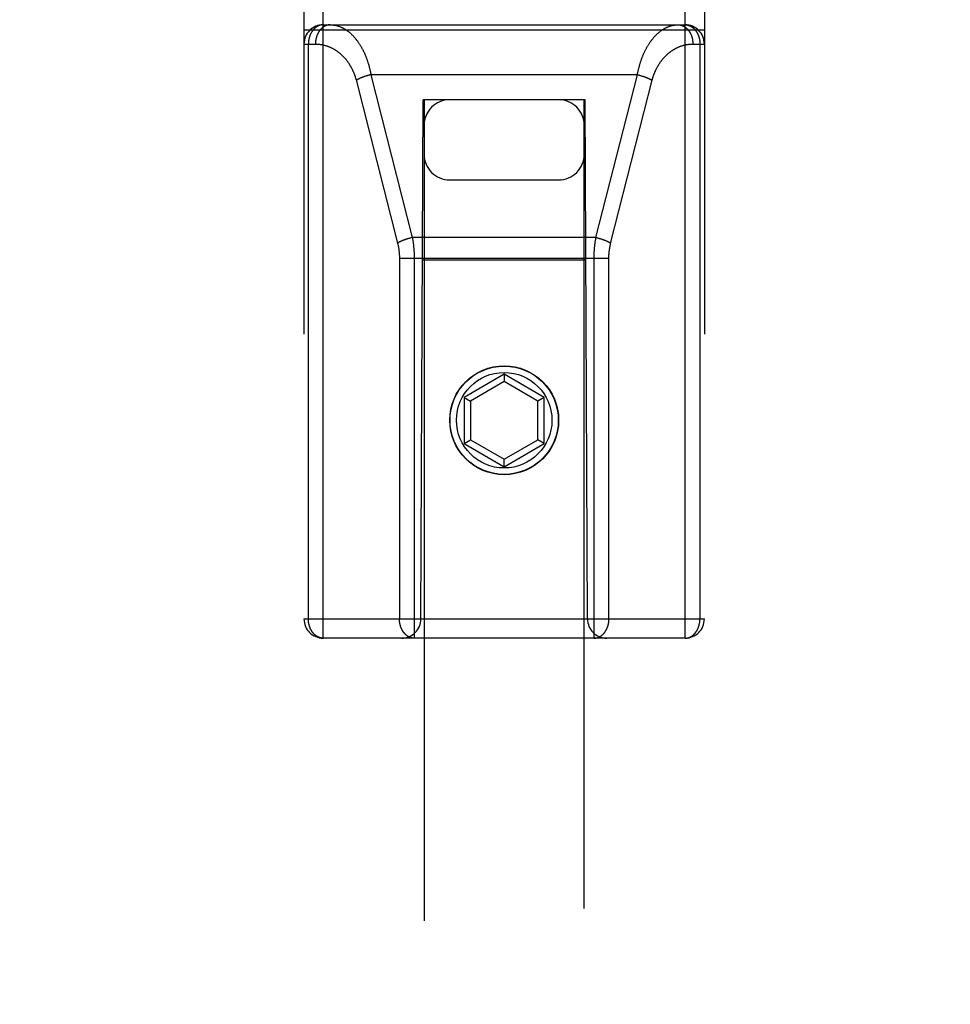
# Model space of a CAD drawing. Header units: inches. Extents: x 0 to 233, y 0 to 151.
# Tile 51 of 85: x 66 to 67.45, y 107.1 to 108.64. Entities that reach past the tile are written whole.
import ezdxf

# ---------------------------------------------------------------- set-up
doc = ezdxf.new("R2010")
doc.units = ezdxf.units.IN
doc.header["$LTSCALE"] = 12.808219
doc.header["$MEASUREMENT"] = 0
doc.linetypes.add('HIDDEN', pattern=[0.2, 0.1, -0.1])
doc.layers.get('0').update_dxf_attribs({"linetype": 'CONTINUOUS'})
for name, color, linetype in [('02___PRT_ALL_AXES', 7, 'CONTINUOUS'), ('DEFAULT_2', 8, 'HIDDEN'), ('DIMENSIONS', 7, 'CONTINUOUS')]:
    doc.layers.add(name, color=color, linetype=linetype)
doc.styles.get("Standard").update_dxf_attribs({"font": 'arial.ttf'})
doc.dimstyles.new('DIMSTYLE_1', dxfattribs={"dimtxt": 1.027397, "dimasz": 1.369863, "dimexe": 0.09, "dimexo": 0.07, "dimgap": 0.0375, "dimtad": 0, "dimtih": 1, "dimtoh": 1, "dimzin": 4, "dimdsep": 46, "dimtxsty": 'Standard', "dimblk": '_FILLED', "dimblk1": '_FILLED', "dimblk2": '_FILLED', "dimcen": 0.09, "dimazin": 1, "dimtfac": 1, "dimtofl": 0, "dimtmove": 0, "dimatfit": 3, "dimldrblk": '_FILLED', "dimfxl": 1, "dimtolj": 1, "dimtzin": 4, "dimarcsym": 0})

# ---------------------------------------------------------------- blocks, each defined once
blk = doc.blocks.new('_FILLED')
at = {"color": 0, "linetype": 'ByBlock'}
blk.add_solid([(0, 0), (-1, 0.2), (-1, -0.2)], dxfattribs=at)
blk = doc.blocks.new('*D13')
at = {"layer": 'DIMENSIONS', "color": 2, "linetype": 'Continuous'}
for p, q in [((65.9403, 85.0634), (63.311, 85.0634)), ((69.5653, 85.0634), (72.305, 85.0634))]:
    blk.add_line(p, q, dxfattribs=at)
at = {"layer": 'DIMENSIONS', "color": 2, "linetype": 'Continuous', "xscale": 1.3698630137, "yscale": 1.3698630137, "zscale": 1.3698630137}
blk.add_blockref('_FILLED', (65.9403, 85.0634), dxfattribs=at)
at = {"layer": 'DIMENSIONS', "color": 2, "linetype": 'Continuous', "xscale": 1.3698630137, "yscale": 1.3698630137, "zscale": 1.3698630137, "rotation": 180}
blk.add_blockref('_FILLED', (69.5653, 85.0634), dxfattribs=at)
at = {"layer": 'DIMENSIONS', "color": 2, "linetype": 'Continuous', "insert": (62.7973, 85.5771), "char_height": 1.0274, "width": 2.791923, "attachment_point": 3, "line_spacing_factor": 0.9}
blk.add_mtext('3.63', dxfattribs=at)
blk = doc.blocks.new('*D16')
at = {"layer": 'DIMENSIONS', "color": 2, "linetype": 'Continuous'}
for p, q in [((48.62, 109.5897), (48.62, 112.5036)), ((48.62, 112.5036), (49.8186, 112.5036)), ((48.482, 108.4647), (49.8529, 108.4647)), ((48.62, 108.4647), (48.62, 105.7249))]:
    blk.add_line(p, q, dxfattribs=at)
at = {"layer": 'DIMENSIONS', "color": 2, "linetype": 'Continuous', "xscale": 1.3698630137, "yscale": 1.3698630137, "zscale": 1.3698630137}
for p, rotation in [((48.62, 109.5897), 270), ((48.62, 108.4647), 90)]:
    blk.add_blockref('_FILLED', p, dxfattribs=dict(at, rotation=rotation))
at = {"layer": 'DIMENSIONS', "color": 2, "linetype": 'Continuous', "insert": (50.3323, 113.0173), "char_height": 1.0274, "width": 2.791923, "attachment_point": 1, "line_spacing_factor": 0.9}
blk.add_mtext('1.13', dxfattribs=at)

msp = doc.modelspace()

# ---------------------------------------------------------------- linework, layer by layer
at = {"layer": '02___PRT_ALL_AXES', "color": 8, "linetype": 'HIDDEN'}
msp.add_line((66.4703, 108.6292), (67.0353, 108.6292), dxfattribs=at)
msp.add_circle((66.7528, 108.0122), 0.085, dxfattribs=at)
at = {"layer": 'DEFAULT_2', "color": 8, "linetype": 'HIDDEN'}
for p, q in [((66.4703, 107.6722), (66.4703, 109.4572)), ((67.0353, 107.6722), (67.0353, 109.4572)), ((66.4403, 109.4272), (66.4403, 107.7022)), ((67.0653, 109.4272), (67.0653, 107.7022)), ((66.4403, 108.6212), (67.0653, 108.6212)), ((66.4703, 108.6292), (67.0353, 108.6292)), ((66.4403, 108.5992), (66.4582, 108.5992)), ((66.4472, 107.7022), (66.4472, 108.5992)), ((67.0474, 108.5992), (67.0653, 108.5992)), ((67.0583, 108.5992), (67.0583, 107.7022)), ((66.5216, 108.5433), (66.5864, 108.2885)), ((66.5355, 108.5487), (66.5347, 108.5484)), ((66.5363, 108.5489), (66.5355, 108.5487)), ((66.5371, 108.5492), (66.5363, 108.5489)), ((66.5379, 108.5494), (66.5371, 108.5492)), ((66.5387, 108.5497), (66.5379, 108.5494)), ((66.5407, 108.5503), (66.5399, 108.55)), ((66.5415, 108.5505), (66.5407, 108.5503)), ((66.5424, 108.5507), (66.5415, 108.5505)), ((66.5449, 108.5513), (66.6094, 108.2973)), ((66.9607, 108.5513), (66.5449, 108.5513)), ((66.8961, 108.2973), (66.9607, 108.5513)), ((66.919, 108.2878), (66.9838, 108.5426)), ((66.9607, 108.5513), (66.9615, 108.5511)), ((66.9615, 108.5511), (66.9624, 108.5509)), ((66.9624, 108.5509), (66.9632, 108.5507)), ((66.9632, 108.5507), (66.964, 108.5505)), ((66.964, 108.5505), (66.9648, 108.5503)), ((66.9648, 108.5503), (66.9657, 108.55)), ((66.9657, 108.55), (66.9665, 108.5498)), ((66.9665, 108.5498), (66.9673, 108.5496)), ((66.9673, 108.5496), (66.9681, 108.5493)), ((66.9681, 108.5493), (66.9689, 108.5491)), ((66.9689, 108.5491), (66.9697, 108.5488)), ((66.6228, 107.7022), (66.6263, 108.5122)), ((66.6278, 108.5122), (66.6263, 108.5122)), ((66.6278, 108.5122), (66.6278, 76.5104)), ((66.8778, 108.5122), (66.6278, 108.5122)), ((66.8778, 76.5104), (66.8778, 108.5122)), ((66.8793, 108.5122), (66.8778, 108.5122)), ((66.8828, 107.7022), (66.8793, 108.5122)), ((66.6678, 108.3872), (66.8378, 108.3872)), ((66.6, 108.2947), (66.5993, 108.2944)), ((66.6008, 108.2949), (66.6, 108.2947)), ((66.6016, 108.2952), (66.6008, 108.2949)), ((66.6024, 108.2954), (66.6016, 108.2952)), ((66.6032, 108.2957), (66.6024, 108.2954)), ((66.6053, 108.2963), (66.6045, 108.296)), ((66.6061, 108.2965), (66.6053, 108.2963)), ((66.6069, 108.2967), (66.6061, 108.2965)), ((66.6078, 108.2969), (66.6069, 108.2967)), ((66.6086, 108.2971), (66.6078, 108.2969)), ((66.6094, 108.2973), (66.6086, 108.2971)), ((66.8961, 108.2973), (66.6094, 108.2973)), ((66.8961, 108.2973), (66.8969, 108.2971)), ((66.8969, 108.2971), (66.8978, 108.2969)), ((66.8978, 108.2969), (66.8986, 108.2967)), ((66.8986, 108.2967), (66.8994, 108.2965)), ((66.8994, 108.2965), (66.9003, 108.2963)), ((66.9003, 108.2963), (66.9011, 108.296)), ((66.9011, 108.296), (66.9019, 108.2958)), ((66.9019, 108.2958), (66.9027, 108.2956)), ((66.9027, 108.2956), (66.9035, 108.2953)), ((66.9035, 108.2953), (66.9043, 108.2951)), ((66.9043, 108.2951), (66.9051, 108.2948)), ((66.5893, 108.2659), (66.5893, 107.7022)), ((66.5893, 108.2652), (66.9163, 108.2652)), ((66.6123, 108.2662), (66.6123, 107.6722)), ((66.8804, 108.2622), (66.6252, 108.2622)), ((66.7528, 108.084), (66.6903, 108.0479)), ((66.7528, 108.084), (66.7528, 108.0725)), ((66.8153, 108.0479), (66.7528, 108.084)), ((66.7528, 108.0725), (66.7003, 108.0422)), ((66.8053, 108.0422), (66.7528, 108.0725)), ((66.6903, 108.0479), (66.6903, 107.9758)), ((66.6903, 108.0479), (66.7003, 108.0422)), ((66.8153, 108.0479), (66.8053, 108.0422)), ((66.8153, 107.9758), (66.8153, 108.0479)), ((66.7003, 108.0422), (66.7003, 107.9815)), ((66.8053, 107.9815), (66.8053, 108.0422)), ((66.6903, 107.9758), (66.7003, 107.9815)), ((66.6903, 107.9758), (66.7528, 107.9397)), ((66.7003, 107.9815), (66.7528, 107.9512)), ((66.7528, 107.9512), (66.8053, 107.9815)), ((66.7528, 107.9397), (66.8153, 107.9758)), ((66.8153, 107.9758), (66.8053, 107.9815)), ((66.7528, 107.9397), (66.7528, 107.9512)), ((66.4403, 107.7022), (67.0653, 107.7022)), ((67.0353, 107.6722), (66.4703, 107.6722))]:
    msp.add_line(p, q, dxfattribs=at)
for points in [[(66.4703, 108.6292), (66.47, 108.6292), (66.4697, 108.6292), (66.4693, 108.6291), (66.469, 108.6291), (66.4687, 108.6291), (66.4684, 108.6291), (66.468, 108.629), (66.4677, 108.629), (66.4674, 108.6289), (66.4671, 108.6289), (66.4668, 108.6288), (66.4664, 108.6287), (66.4661, 108.6287), (66.4658, 108.6286), (66.4655, 108.6285), (66.4652, 108.6284), (66.4649, 108.6283), (66.4645, 108.6282), (66.4642, 108.6281), (66.4639, 108.628), (66.4636, 108.6279), (66.4633, 108.6278), (66.463, 108.6276), (66.4627, 108.6275), (66.4624, 108.6274), (66.4621, 108.6272), (66.4618, 108.6271), (66.4615, 108.6269), (66.4612, 108.6267), (66.4609, 108.6266), (66.4606, 108.6264), (66.4603, 108.6262), (66.46, 108.626), (66.4597, 108.6258), (66.4594, 108.6256), (66.4591, 108.6254), (66.4589, 108.6252), (66.4586, 108.625), (66.4583, 108.6248), (66.458, 108.6246), (66.4577, 108.6244), (66.4575, 108.6241), (66.4572, 108.6239), (66.4569, 108.6236), (66.4567, 108.6234), (66.4564, 108.6231), (66.4562, 108.6229), (66.4559, 108.6226), (66.4557, 108.6224), (66.4554, 108.6221), (66.4552, 108.6218), (66.4549, 108.6215), (66.4547, 108.6213), (66.4544, 108.621), (66.4542, 108.6207), (66.454, 108.6204), (66.4537, 108.6201), (66.4535, 108.6198), (66.4533, 108.6195), (66.4531, 108.6192), (66.4529, 108.6189), (66.4527, 108.6185), (66.4525, 108.6182), (66.4522, 108.6179), (66.452, 108.6176), (66.4519, 108.6172), (66.4517, 108.6169), (66.4515, 108.6165), (66.4513, 108.6162), (66.4511, 108.6158), (66.4509, 108.6155), (66.4507, 108.6151), (66.4506, 108.6148), (66.4504, 108.6144), (66.4502, 108.6141), (66.4501, 108.6137), (66.4499, 108.6133), (66.4498, 108.6129), (66.4496, 108.6126), (66.4495, 108.6122), (66.4494, 108.6118), (66.4492, 108.6114), (66.4491, 108.611), (66.449, 108.6107), (66.4488, 108.6103), (66.4487, 108.6099), (66.4486, 108.6095), (66.4485, 108.6091), (66.4484, 108.6087), (66.4483, 108.6083), (66.4482, 108.6079), (66.4481, 108.6075), (66.448, 108.6071), (66.4479, 108.6067), (66.4479, 108.6063), (66.4478, 108.6058), (66.4477, 108.6054), (66.4476, 108.605), (66.4476, 108.6046), (66.4475, 108.6042), (66.4475, 108.6038), (66.4474, 108.6034), (66.4474, 108.6029), (66.4474, 108.6025), (66.4473, 108.6021), (66.4473, 108.6017), (66.4473, 108.6013), (66.4472, 108.6008), (66.4472, 108.6004), (66.4472, 108.6), (66.4472, 108.5996), (66.4472, 108.5992)], [(66.4812, 108.6292), (66.4809, 108.6292), (66.4806, 108.6292), (66.4802, 108.6291), (66.4799, 108.6291), (66.4796, 108.6291), (66.4793, 108.6291), (66.4789, 108.629), (66.4786, 108.629), (66.4783, 108.6289), (66.478, 108.6289), (66.4776, 108.6288), (66.4773, 108.6287), (66.477, 108.6286), (66.4767, 108.6286), (66.4763, 108.6285), (66.476, 108.6284), (66.4757, 108.6283), (66.4754, 108.6282), (66.4751, 108.6281), (66.4747, 108.6279), (66.4744, 108.6278), (66.4741, 108.6277), (66.4738, 108.6276), (66.4735, 108.6274), (66.4732, 108.6273), (66.4729, 108.6271), (66.4726, 108.627), (66.4723, 108.6268), (66.472, 108.6266), (66.4717, 108.6265), (66.4714, 108.6263), (66.4711, 108.6261), (66.4708, 108.6259), (66.4705, 108.6257), (66.4702, 108.6255), (66.4699, 108.6253), (66.4696, 108.6251), (66.4693, 108.6249), (66.469, 108.6246), (66.4688, 108.6244), (66.4685, 108.6242), (66.4682, 108.6239), (66.4679, 108.6237), (66.4677, 108.6234), (66.4674, 108.6232), (66.4672, 108.6229), (66.4669, 108.6227), (66.4666, 108.6224), (66.4664, 108.6221), (66.4661, 108.6218), (66.4659, 108.6216), (66.4656, 108.6213), (66.4654, 108.621), (66.4652, 108.6207), (66.4649, 108.6204), (66.4647, 108.6201), (66.4645, 108.6198), (66.4642, 108.6194), (66.464, 108.6191), (66.4638, 108.6188), (66.4636, 108.6185), (66.4634, 108.6182), (66.4632, 108.6178), (66.463, 108.6175), (66.4628, 108.6171), (66.4626, 108.6168), (66.4624, 108.6164), (66.4622, 108.6161), (66.462, 108.6157), (66.4618, 108.6154), (66.4617, 108.615), (66.4615, 108.6147), (66.4613, 108.6143), (66.4612, 108.6139), (66.461, 108.6135), (66.4608, 108.6132), (66.4607, 108.6128), (66.4605, 108.6124), (66.4604, 108.612), (66.4603, 108.6116), (66.4601, 108.6112), (66.46, 108.6108), (66.4599, 108.6104), (66.4597, 108.61), (66.4596, 108.6096), (66.4595, 108.6092), (66.4594, 108.6088), (66.4593, 108.6084), (66.4592, 108.608), (66.4591, 108.6076), (66.459, 108.6072), (66.4589, 108.6068), (66.4588, 108.6064), (66.4588, 108.606), (66.4587, 108.6055), (66.4586, 108.6051), (66.4586, 108.6047), (66.4585, 108.6043), (66.4585, 108.6039), (66.4584, 108.6034), (66.4584, 108.603), (66.4583, 108.6026), (66.4583, 108.6022), (66.4583, 108.6017), (66.4582, 108.6013), (66.4582, 108.6009), (66.4582, 108.6004), (66.4582, 108.6), (66.4582, 108.5996), (66.4582, 108.5992)], [(66.4812, 108.6292), (66.482, 108.6292), (66.4827, 108.6291), (66.4834, 108.6291), (66.4841, 108.6291), (66.4849, 108.629), (66.4856, 108.6289), (66.4863, 108.6288), (66.487, 108.6287), (66.4878, 108.6286), (66.4885, 108.6285), (66.4892, 108.6284), (66.4899, 108.6282), (66.4906, 108.6281), (66.4913, 108.6279), (66.4921, 108.6277), (66.4928, 108.6275), (66.4935, 108.6273), (66.4942, 108.6271), (66.4949, 108.6268), (66.4956, 108.6266), (66.4963, 108.6263), (66.497, 108.626), (66.4977, 108.6257), (66.4984, 108.6254), (66.4991, 108.6251), (66.4998, 108.6248), (66.5004, 108.6245), (66.5011, 108.6241), (66.5018, 108.6238), (66.5025, 108.6234), (66.5032, 108.623), (66.5038, 108.6226), (66.5045, 108.6222), (66.5052, 108.6218), (66.5058, 108.6214), (66.5065, 108.6209), (66.5071, 108.6205), (66.5078, 108.62), (66.5084, 108.6196), (66.509, 108.6191), (66.5097, 108.6186), (66.5103, 108.6181), (66.5109, 108.6176), (66.5116, 108.6171), (66.5122, 108.6165), (66.5128, 108.616), (66.5134, 108.6154), (66.514, 108.6149), (66.5146, 108.6143), (66.5152, 108.6137), (66.5158, 108.6131), (66.5164, 108.6125), (66.517, 108.6119), (66.5176, 108.6113), (66.5181, 108.6107), (66.5187, 108.6101), (66.5193, 108.6094), (66.5198, 108.6088), (66.5204, 108.6081), (66.5209, 108.6075), (66.5215, 108.6068), (66.522, 108.6061), (66.5225, 108.6054), (66.5231, 108.6047), (66.5236, 108.604), (66.5241, 108.6033), (66.5246, 108.6026), (66.5251, 108.6019), (66.5256, 108.6011), (66.5261, 108.6004), (66.5266, 108.5996), (66.5271, 108.5989), (66.5276, 108.5981), (66.528, 108.5974), (66.5285, 108.5966), (66.529, 108.5958), (66.5294, 108.595), (66.5299, 108.5942), (66.5303, 108.5934), (66.5308, 108.5926), (66.5312, 108.5918), (66.5316, 108.591), (66.532, 108.5902), (66.5325, 108.5894), (66.5329, 108.5885), (66.5333, 108.5877), (66.5337, 108.5869), (66.5341, 108.586), (66.5345, 108.5852), (66.5348, 108.5843), (66.5352, 108.5835), (66.5356, 108.5826), (66.536, 108.5817), (66.5363, 108.5809), (66.5367, 108.58), (66.537, 108.5791), (66.5374, 108.5782), (66.5377, 108.5773), (66.538, 108.5765), (66.5384, 108.5756), (66.5387, 108.5747), (66.539, 108.5738), (66.5393, 108.5729), (66.5396, 108.572), (66.5399, 108.571), (66.5402, 108.5701), (66.5405, 108.5692), (66.5408, 108.5683), (66.541, 108.5674), (66.5413, 108.5665), (66.5416, 108.5655), (66.5418, 108.5646), (66.5421, 108.5637), (66.5423, 108.5627), (66.5426, 108.5618), (66.5428, 108.5609), (66.543, 108.5599), (66.5433, 108.559), (66.5435, 108.558), (66.5437, 108.5571), (66.5439, 108.5561), (66.5441, 108.5552), (66.5443, 108.5542), (66.5445, 108.5532), (66.5447, 108.5523), (66.5449, 108.5513)], [(66.9607, 108.5513), (66.9609, 108.5523), (66.9611, 108.5533), (66.9613, 108.5542), (66.9615, 108.5552), (66.9617, 108.5562), (66.9619, 108.5571), (66.9621, 108.5581), (66.9623, 108.5591), (66.9625, 108.56), (66.9628, 108.561), (66.963, 108.5619), (66.9633, 108.5629), (66.9635, 108.5638), (66.9638, 108.5648), (66.964, 108.5657), (66.9643, 108.5667), (66.9646, 108.5676), (66.9649, 108.5686), (66.9652, 108.5695), (66.9654, 108.5704), (66.9657, 108.5713), (66.966, 108.5723), (66.9664, 108.5732), (66.9667, 108.5741), (66.967, 108.575), (66.9673, 108.5759), (66.9677, 108.5768), (66.968, 108.5777), (66.9683, 108.5786), (66.9687, 108.5795), (66.9691, 108.5804), (66.9694, 108.5813), (66.9698, 108.5822), (66.9702, 108.5831), (66.9705, 108.5839), (66.9709, 108.5848), (66.9713, 108.5857), (66.9717, 108.5865), (66.9721, 108.5874), (66.9725, 108.5882), (66.973, 108.5891), (66.9734, 108.5899), (66.9738, 108.5908), (66.9742, 108.5916), (66.9747, 108.5924), (66.9751, 108.5932), (66.9756, 108.594), (66.976, 108.5949), (66.9765, 108.5957), (66.977, 108.5964), (66.9774, 108.5972), (66.9779, 108.598), (66.9784, 108.5988), (66.9789, 108.5996), (66.9794, 108.6003), (66.9799, 108.6011), (66.9804, 108.6018), (66.9809, 108.6026), (66.9814, 108.6033), (66.982, 108.604), (66.9825, 108.6047), (66.983, 108.6054), (66.9836, 108.6061), (66.9841, 108.6068), (66.9847, 108.6075), (66.9852, 108.6082), (66.9858, 108.6089), (66.9864, 108.6095), (66.9869, 108.6102), (66.9875, 108.6108), (66.9881, 108.6114), (66.9887, 108.6121), (66.9893, 108.6127), (66.9899, 108.6133), (66.9905, 108.6139), (66.9911, 108.6145), (66.9917, 108.615), (66.9923, 108.6156), (66.9929, 108.6162), (66.9936, 108.6167), (66.9942, 108.6173), (66.9948, 108.6178), (66.9955, 108.6183), (66.9961, 108.6188), (66.9968, 108.6193), (66.9974, 108.6198), (66.9981, 108.6202), (66.9987, 108.6207), (66.9994, 108.6212), (67.0001, 108.6216), (67.0007, 108.622), (67.0014, 108.6224), (67.0021, 108.6228), (67.0028, 108.6232), (67.0035, 108.6236), (67.0041, 108.624), (67.0048, 108.6243), (67.0055, 108.6247), (67.0062, 108.625), (67.0069, 108.6253), (67.0076, 108.6257), (67.0083, 108.6259), (67.009, 108.6262), (67.0098, 108.6265), (67.0105, 108.6268), (67.0112, 108.627), (67.0119, 108.6272), (67.0126, 108.6275), (67.0133, 108.6277), (67.0141, 108.6279), (67.0148, 108.628), (67.0155, 108.6282), (67.0162, 108.6284), (67.017, 108.6285), (67.0177, 108.6286), (67.0184, 108.6287), (67.0192, 108.6288), (67.0199, 108.6289), (67.0206, 108.629), (67.0214, 108.6291), (67.0221, 108.6291), (67.0228, 108.6291), (67.0236, 108.6292), (67.0243, 108.6292)], [(67.0243, 108.6292), (67.0246, 108.6292), (67.025, 108.6292), (67.0253, 108.6291), (67.0256, 108.6291), (67.026, 108.6291), (67.0263, 108.6291), (67.0266, 108.629), (67.0269, 108.629), (67.0273, 108.6289), (67.0276, 108.6289), (67.0279, 108.6288), (67.0282, 108.6287), (67.0286, 108.6286), (67.0289, 108.6286), (67.0292, 108.6285), (67.0295, 108.6284), (67.0299, 108.6283), (67.0302, 108.6282), (67.0305, 108.6281), (67.0308, 108.6279), (67.0311, 108.6278), (67.0314, 108.6277), (67.0317, 108.6276), (67.0321, 108.6274), (67.0324, 108.6273), (67.0327, 108.6271), (67.033, 108.627), (67.0333, 108.6268), (67.0336, 108.6266), (67.0339, 108.6265), (67.0342, 108.6263), (67.0345, 108.6261), (67.0348, 108.6259), (67.0351, 108.6257), (67.0354, 108.6255), (67.0357, 108.6253), (67.0359, 108.6251), (67.0362, 108.6249), (67.0365, 108.6246), (67.0368, 108.6244), (67.0371, 108.6242), (67.0373, 108.6239), (67.0376, 108.6237), (67.0379, 108.6234), (67.0381, 108.6232), (67.0384, 108.6229), (67.0387, 108.6227), (67.0389, 108.6224), (67.0392, 108.6221), (67.0394, 108.6218), (67.0397, 108.6216), (67.0399, 108.6213), (67.0401, 108.621), (67.0404, 108.6207), (67.0406, 108.6204), (67.0408, 108.6201), (67.0411, 108.6198), (67.0413, 108.6194), (67.0415, 108.6191), (67.0417, 108.6188), (67.042, 108.6185), (67.0422, 108.6182), (67.0424, 108.6178), (67.0426, 108.6175), (67.0428, 108.6171), (67.043, 108.6168), (67.0432, 108.6164), (67.0433, 108.6161), (67.0435, 108.6157), (67.0437, 108.6154), (67.0439, 108.615), (67.0441, 108.6147), (67.0442, 108.6143), (67.0444, 108.6139), (67.0446, 108.6135), (67.0447, 108.6132), (67.0449, 108.6128), (67.045, 108.6124), (67.0452, 108.612), (67.0453, 108.6116), (67.0454, 108.6112), (67.0456, 108.6108), (67.0457, 108.6104), (67.0458, 108.61), (67.0459, 108.6096), (67.046, 108.6092), (67.0461, 108.6088), (67.0462, 108.6084), (67.0463, 108.608), (67.0464, 108.6076), (67.0465, 108.6072), (67.0466, 108.6068), (67.0467, 108.6064), (67.0468, 108.606), (67.0468, 108.6055), (67.0469, 108.6051), (67.047, 108.6047), (67.047, 108.6043), (67.0471, 108.6039), (67.0471, 108.6034), (67.0472, 108.603), (67.0472, 108.6026), (67.0473, 108.6022), (67.0473, 108.6017), (67.0473, 108.6013), (67.0473, 108.6009), (67.0474, 108.6004), (67.0474, 108.6), (67.0474, 108.5996), (67.0474, 108.5992)], [(67.0353, 108.6292), (67.0356, 108.6292), (67.0359, 108.6292), (67.0362, 108.6291), (67.0365, 108.6291), (67.0369, 108.6291), (67.0372, 108.6291), (67.0375, 108.629), (67.0378, 108.629), (67.0381, 108.6289), (67.0385, 108.6289), (67.0388, 108.6288), (67.0391, 108.6287), (67.0394, 108.6287), (67.0397, 108.6286), (67.0401, 108.6285), (67.0404, 108.6284), (67.0407, 108.6283), (67.041, 108.6282), (67.0413, 108.6281), (67.0416, 108.628), (67.0419, 108.6279), (67.0423, 108.6278), (67.0426, 108.6276), (67.0429, 108.6275), (67.0432, 108.6274), (67.0435, 108.6272), (67.0438, 108.6271), (67.0441, 108.6269), (67.0444, 108.6267), (67.0447, 108.6266), (67.045, 108.6264), (67.0453, 108.6262), (67.0455, 108.626), (67.0458, 108.6258), (67.0461, 108.6256), (67.0464, 108.6254), (67.0467, 108.6252), (67.047, 108.625), (67.0472, 108.6248), (67.0475, 108.6246), (67.0478, 108.6244), (67.0481, 108.6241), (67.0483, 108.6239), (67.0486, 108.6236), (67.0489, 108.6234), (67.0491, 108.6231), (67.0494, 108.6229), (67.0496, 108.6226), (67.0499, 108.6224), (67.0501, 108.6221), (67.0504, 108.6218), (67.0506, 108.6215), (67.0509, 108.6213), (67.0511, 108.621), (67.0513, 108.6207), (67.0516, 108.6204), (67.0518, 108.6201), (67.052, 108.6198), (67.0522, 108.6195), (67.0525, 108.6192), (67.0527, 108.6189), (67.0529, 108.6185), (67.0531, 108.6182), (67.0533, 108.6179), (67.0535, 108.6176), (67.0537, 108.6172), (67.0539, 108.6169), (67.0541, 108.6165), (67.0543, 108.6162), (67.0544, 108.6158), (67.0546, 108.6155), (67.0548, 108.6151), (67.055, 108.6148), (67.0551, 108.6144), (67.0553, 108.6141), (67.0555, 108.6137), (67.0556, 108.6133), (67.0558, 108.6129), (67.0559, 108.6126), (67.056, 108.6122), (67.0562, 108.6118), (67.0563, 108.6114), (67.0565, 108.611), (67.0566, 108.6107), (67.0567, 108.6103), (67.0568, 108.6099), (67.0569, 108.6095), (67.057, 108.6091), (67.0571, 108.6087), (67.0572, 108.6083), (67.0573, 108.6079), (67.0574, 108.6075), (67.0575, 108.6071), (67.0576, 108.6067), (67.0577, 108.6063), (67.0578, 108.6058), (67.0578, 108.6054), (67.0579, 108.605), (67.058, 108.6046), (67.058, 108.6042), (67.0581, 108.6038), (67.0581, 108.6034), (67.0582, 108.6029), (67.0582, 108.6025), (67.0582, 108.6021), (67.0583, 108.6017), (67.0583, 108.6013), (67.0583, 108.6008), (67.0583, 108.6004), (67.0583, 108.6), (67.0583, 108.5996), (67.0583, 108.5992)], [(66.4582, 108.5992), (66.4589, 108.5992), (66.4596, 108.5991), (66.4603, 108.5991), (66.4611, 108.5991), (66.4618, 108.599), (66.4625, 108.599), (66.4632, 108.5989), (66.464, 108.5989), (66.4647, 108.5988), (66.4654, 108.5987), (66.4661, 108.5986), (66.4668, 108.5985), (66.4676, 108.5984), (66.4683, 108.5982), (66.469, 108.5981), (66.4697, 108.598), (66.4704, 108.5978), (66.4711, 108.5976), (66.4718, 108.5975), (66.4725, 108.5973), (66.4732, 108.5971), (66.4739, 108.5969), (66.4746, 108.5967), (66.4753, 108.5965), (66.476, 108.5962), (66.4767, 108.596), (66.4774, 108.5958), (66.4781, 108.5955), (66.4787, 108.5952), (66.4794, 108.595), (66.4801, 108.5947), (66.4808, 108.5944), (66.4814, 108.5941), (66.4821, 108.5938), (66.4827, 108.5935), (66.4834, 108.5932), (66.4841, 108.5929), (66.4847, 108.5925), (66.4853, 108.5922), (66.486, 108.5918), (66.4866, 108.5915), (66.4872, 108.5911), (66.4879, 108.5907), (66.4885, 108.5904), (66.4891, 108.59), (66.4897, 108.5896), (66.4903, 108.5892), (66.491, 108.5888), (66.4916, 108.5884), (66.4921, 108.5879), (66.4927, 108.5875), (66.4933, 108.5871), (66.4939, 108.5866), (66.4945, 108.5862), (66.4951, 108.5857), (66.4956, 108.5853), (66.4962, 108.5848), (66.4967, 108.5843), (66.4973, 108.5839), (66.4979, 108.5834), (66.4984, 108.5829), (66.4989, 108.5824), (66.4995, 108.5819), (66.5, 108.5814), (66.5005, 108.5809), (66.501, 108.5804), (66.5015, 108.5798), (66.502, 108.5793), (66.5025, 108.5788), (66.503, 108.5782), (66.5035, 108.5777), (66.504, 108.5771), (66.5045, 108.5766), (66.505, 108.576), (66.5054, 108.5755), (66.5059, 108.5749), (66.5063, 108.5743), (66.5068, 108.5738), (66.5072, 108.5732), (66.5077, 108.5726), (66.5081, 108.572), (66.5085, 108.5714), (66.509, 108.5708), (66.5094, 108.5702), (66.5098, 108.5696), (66.5102, 108.569), (66.5106, 108.5684), (66.511, 108.5678), (66.5114, 108.5672), (66.5118, 108.5666), (66.5121, 108.5659), (66.5125, 108.5653), (66.5129, 108.5647), (66.5132, 108.564), (66.5136, 108.5634), (66.5139, 108.5628), (66.5143, 108.5621), (66.5146, 108.5615), (66.515, 108.5608), (66.5153, 108.5602), (66.5156, 108.5595), (66.5159, 108.5589), (66.5162, 108.5582), (66.5165, 108.5576), (66.5168, 108.5569), (66.5171, 108.5562), (66.5174, 108.5556), (66.5177, 108.5549), (66.518, 108.5542), (66.5182, 108.5536), (66.5185, 108.5529), (66.5188, 108.5522), (66.519, 108.5515), (66.5193, 108.5508), (66.5195, 108.5502), (66.5197, 108.5495), (66.52, 108.5488), (66.5202, 108.5481), (66.5204, 108.5474), (66.5206, 108.5467), (66.5208, 108.546), (66.521, 108.5453), (66.5212, 108.5447), (66.5214, 108.544), (66.5216, 108.5433)], [(66.9838, 108.5426), (66.9839, 108.5433), (66.9841, 108.544), (66.9843, 108.5447), (66.9845, 108.5454), (66.9847, 108.5461), (66.9849, 108.5468), (66.9852, 108.5475), (66.9854, 108.5482), (66.9856, 108.5489), (66.9858, 108.5496), (66.9861, 108.5503), (66.9863, 108.551), (66.9866, 108.5517), (66.9868, 108.5523), (66.9871, 108.553), (66.9874, 108.5537), (66.9877, 108.5544), (66.9879, 108.5551), (66.9882, 108.5558), (66.9885, 108.5564), (66.9888, 108.5571), (66.9891, 108.5578), (66.9894, 108.5585), (66.9897, 108.5591), (66.9901, 108.5598), (66.9904, 108.5605), (66.9907, 108.5611), (66.9911, 108.5618), (66.9914, 108.5624), (66.9918, 108.5631), (66.9921, 108.5637), (66.9925, 108.5644), (66.9929, 108.565), (66.9932, 108.5656), (66.9936, 108.5663), (66.994, 108.5669), (66.9944, 108.5675), (66.9948, 108.5682), (66.9952, 108.5688), (66.9956, 108.5694), (66.996, 108.57), (66.9964, 108.5706), (66.9969, 108.5712), (66.9973, 108.5718), (66.9977, 108.5724), (66.9982, 108.573), (66.9986, 108.5736), (66.9991, 108.5742), (66.9996, 108.5748), (67, 108.5754), (67.0005, 108.5759), (67.001, 108.5765), (67.0015, 108.5771), (67.002, 108.5776), (67.0025, 108.5782), (67.003, 108.5787), (67.0035, 108.5793), (67.004, 108.5798), (67.0045, 108.5803), (67.005, 108.5809), (67.0056, 108.5814), (67.0061, 108.5819), (67.0066, 108.5824), (67.0072, 108.5829), (67.0077, 108.5834), (67.0083, 108.5839), (67.0089, 108.5844), (67.0094, 108.5849), (67.01, 108.5853), (67.0106, 108.5858), (67.0112, 108.5863), (67.0118, 108.5867), (67.0123, 108.5872), (67.0129, 108.5876), (67.0135, 108.588), (67.0142, 108.5885), (67.0148, 108.5889), (67.0154, 108.5893), (67.016, 108.5897), (67.0166, 108.5901), (67.0173, 108.5905), (67.0179, 108.5909), (67.0185, 108.5913), (67.0192, 108.5916), (67.0198, 108.592), (67.0205, 108.5923), (67.0211, 108.5927), (67.0218, 108.593), (67.0225, 108.5933), (67.0231, 108.5937), (67.0238, 108.594), (67.0245, 108.5943), (67.0252, 108.5946), (67.0258, 108.5949), (67.0265, 108.5951), (67.0272, 108.5954), (67.0279, 108.5957), (67.0286, 108.5959), (67.0293, 108.5962), (67.03, 108.5964), (67.0307, 108.5966), (67.0314, 108.5968), (67.0321, 108.597), (67.0328, 108.5972), (67.0335, 108.5974), (67.0343, 108.5976), (67.035, 108.5978), (67.0357, 108.5979), (67.0364, 108.5981), (67.0371, 108.5982), (67.0379, 108.5983), (67.0386, 108.5985), (67.0393, 108.5986), (67.04, 108.5987), (67.0408, 108.5988), (67.0415, 108.5989), (67.0422, 108.5989), (67.043, 108.599), (67.0437, 108.599), (67.0444, 108.5991), (67.0452, 108.5991), (67.0459, 108.5991), (67.0466, 108.5992), (67.0474, 108.5992)], [(66.5347, 108.5484), (66.5343, 108.5483), (66.5339, 108.5481), (66.5335, 108.548), (66.5331, 108.5479), (66.5328, 108.5477), (66.5324, 108.5476), (66.532, 108.5474), (66.5316, 108.5473), (66.5313, 108.5472), (66.5309, 108.547), (66.5305, 108.5469), (66.5302, 108.5467), (66.5298, 108.5466), (66.5295, 108.5464), (66.5291, 108.5463), (66.5288, 108.5461), (66.5284, 108.546), (66.5281, 108.5458), (66.5277, 108.5457), (66.5274, 108.5455), (66.5271, 108.5454), (66.5267, 108.5452), (66.5264, 108.5451), (66.5261, 108.5449), (66.5258, 108.5448), (66.5255, 108.5446), (66.5252, 108.5444), (66.5249, 108.5443), (66.5246, 108.5441), (66.5243, 108.544), (66.524, 108.5438), (66.5237, 108.5437), (66.5234, 108.5435), (66.5231, 108.5433), (66.5228, 108.5432), (66.5226, 108.543), (66.5223, 108.5429), (66.522, 108.5427), (66.5218, 108.5426)], [(66.5399, 108.55), (66.5395, 108.5499), (66.5387, 108.5497)], [(66.5436, 108.551), (66.5432, 108.5509), (66.5424, 108.5507)], [(66.5449, 108.5513), (66.5444, 108.5512), (66.5436, 108.551)], [(66.9697, 108.5488), (66.9705, 108.5485), (66.9709, 108.5484), (66.9713, 108.5483), (66.9716, 108.5481), (66.972, 108.548), (66.9724, 108.5479), (66.9728, 108.5477), (66.9732, 108.5476), (66.9735, 108.5474), (66.9739, 108.5473), (66.9743, 108.5472), (66.9746, 108.547), (66.975, 108.5469), (66.9754, 108.5467), (66.9757, 108.5466), (66.9761, 108.5464), (66.9764, 108.5463), (66.9768, 108.5461), (66.9771, 108.546), (66.9775, 108.5458), (66.9778, 108.5457), (66.9781, 108.5455), (66.9785, 108.5454), (66.9788, 108.5452), (66.9791, 108.5451), (66.9794, 108.5449), (66.9798, 108.5448), (66.9801, 108.5446), (66.9804, 108.5444), (66.9807, 108.5443), (66.981, 108.5441), (66.9813, 108.544), (66.9816, 108.5438), (66.9819, 108.5437), (66.9821, 108.5435), (66.9824, 108.5433), (66.9827, 108.5432), (66.983, 108.543), (66.9832, 108.5429), (66.9835, 108.5427), (66.9838, 108.5426)], [(66.5993, 108.2944), (66.5989, 108.2943), (66.5985, 108.2941), (66.5981, 108.294), (66.5977, 108.2938), (66.5973, 108.2937), (66.597, 108.2936), (66.5966, 108.2934), (66.5962, 108.2933), (66.5958, 108.2931), (66.5955, 108.293), (66.5951, 108.2929), (66.5948, 108.2927), (66.5944, 108.2926), (66.594, 108.2924), (66.5937, 108.2923), (66.5933, 108.2921), (66.593, 108.292), (66.5927, 108.2918), (66.5923, 108.2917), (66.592, 108.2915), (66.5917, 108.2914), (66.5913, 108.2912), (66.591, 108.2911), (66.5907, 108.2909), (66.5904, 108.2907), (66.5901, 108.2906), (66.5897, 108.2904), (66.5894, 108.2903), (66.5891, 108.2901), (66.5888, 108.29), (66.5885, 108.2898), (66.5883, 108.2896), (66.588, 108.2895), (66.5877, 108.2893), (66.5874, 108.2892), (66.5872, 108.289), (66.5869, 108.2889), (66.5866, 108.2887), (66.5864, 108.2885)], [(66.6045, 108.296), (66.6041, 108.2959), (66.6032, 108.2957)], [(66.6094, 108.2973), (66.6096, 108.2964), (66.6098, 108.2954), (66.6099, 108.2945), (66.6101, 108.2936), (66.6102, 108.2926), (66.6104, 108.2917), (66.6105, 108.2908), (66.6106, 108.2899), (66.6108, 108.2889), (66.6109, 108.288), (66.611, 108.2871), (66.6111, 108.2861), (66.6112, 108.2852), (66.6113, 108.2842), (66.6114, 108.2833), (66.6115, 108.2824), (66.6116, 108.2814), (66.6117, 108.2805), (66.6118, 108.2795), (66.6118, 108.2786), (66.6119, 108.2777), (66.612, 108.2767), (66.612, 108.2758), (66.6121, 108.2748), (66.6121, 108.2739), (66.6122, 108.2729), (66.6122, 108.272), (66.6122, 108.2711), (66.6123, 108.2701), (66.6123, 108.2691), (66.6123, 108.2681), (66.6123, 108.2671), (66.6123, 108.2662)], [(66.8932, 107.6722), (66.8932, 108.2661), (66.8932, 108.2671), (66.8932, 108.268), (66.8932, 108.269), (66.8933, 108.2699), (66.8933, 108.2709), (66.8933, 108.2718), (66.8934, 108.2728), (66.8934, 108.2737), (66.8934, 108.2746), (66.8935, 108.2756), (66.8936, 108.2765), (66.8936, 108.2775), (66.8937, 108.2784), (66.8938, 108.2794), (66.8938, 108.2803), (66.8939, 108.2812), (66.894, 108.2822), (66.8941, 108.2831), (66.8942, 108.2841), (66.8943, 108.285), (66.8944, 108.2859), (66.8945, 108.2869), (66.8946, 108.2878), (66.8947, 108.2887), (66.8949, 108.2897), (66.895, 108.2906), (66.8951, 108.2915), (66.8953, 108.2925), (66.8954, 108.2934), (66.8956, 108.2944), (66.8958, 108.2954), (66.8959, 108.2963), (66.8961, 108.2973)], [(66.9051, 108.2948), (66.9059, 108.2945), (66.9063, 108.2944), (66.9067, 108.2943), (66.9071, 108.2941), (66.9074, 108.294), (66.9078, 108.2938), (66.9082, 108.2937), (66.9086, 108.2936), (66.909, 108.2934), (66.9093, 108.2933), (66.9097, 108.2931), (66.9101, 108.293), (66.9104, 108.2929), (66.9108, 108.2927), (66.9111, 108.2926), (66.9115, 108.2924), (66.9119, 108.2923), (66.9122, 108.2921), (66.9125, 108.292), (66.9129, 108.2918), (66.9132, 108.2917), (66.9136, 108.2915), (66.9139, 108.2914), (66.9142, 108.2912), (66.9145, 108.2911), (66.9149, 108.2909), (66.9152, 108.2907), (66.9155, 108.2906), (66.9158, 108.2904), (66.9161, 108.2903), (66.9164, 108.2901), (66.9167, 108.29), (66.917, 108.2898), (66.9173, 108.2896), (66.9176, 108.2895), (66.9178, 108.2893), (66.9181, 108.2892), (66.9184, 108.289), (66.9187, 108.2889), (66.9189, 108.2887), (66.9192, 108.2885)], [(66.5864, 108.2885), (66.5865, 108.2879), (66.5867, 108.2872), (66.5869, 108.2865), (66.587, 108.2858), (66.5872, 108.2851), (66.5873, 108.2845), (66.5874, 108.2838), (66.5876, 108.2831), (66.5877, 108.2824), (66.5878, 108.2818), (66.5879, 108.2811), (66.5881, 108.2804), (66.5882, 108.2797), (66.5883, 108.279), (66.5884, 108.2784), (66.5885, 108.2777), (66.5885, 108.277), (66.5886, 108.2763), (66.5887, 108.2756), (66.5888, 108.2749), (66.5888, 108.2742), (66.5889, 108.2736), (66.589, 108.2729), (66.589, 108.2722), (66.5891, 108.2715), (66.5891, 108.2708), (66.5891, 108.2701), (66.5892, 108.2694), (66.5892, 108.2687), (66.5892, 108.268), (66.5893, 108.2673), (66.5893, 108.2666), (66.5893, 108.2659)], [(66.9163, 107.7022), (66.9163, 108.2659), (66.9163, 108.2666), (66.9163, 108.2672), (66.9163, 108.2679), (66.9163, 108.2686), (66.9164, 108.2693), (66.9164, 108.27), (66.9164, 108.2707), (66.9165, 108.2714), (66.9165, 108.2721), (66.9166, 108.2727), (66.9166, 108.2734), (66.9167, 108.2741), (66.9168, 108.2748), (66.9168, 108.2755), (66.9169, 108.2762), (66.917, 108.2769), (66.9171, 108.2775), (66.9172, 108.2782), (66.9173, 108.2789), (66.9174, 108.2796), (66.9175, 108.2803), (66.9176, 108.2809), (66.9177, 108.2816), (66.9178, 108.2823), (66.9179, 108.283), (66.9181, 108.2837), (66.9182, 108.2843), (66.9184, 108.285), (66.9185, 108.2857), (66.9187, 108.2864), (66.9188, 108.2871), (66.919, 108.2878)], [(66.4703, 107.6722), (66.47, 107.6722), (66.4697, 107.6722), (66.4693, 107.6722), (66.469, 107.6722), (66.4687, 107.6722), (66.4684, 107.6723), (66.468, 107.6723), (66.4677, 107.6723), (66.4674, 107.6724), (66.4671, 107.6725), (66.4668, 107.6725), (66.4664, 107.6726), (66.4661, 107.6727), (66.4658, 107.6727), (66.4655, 107.6728), (66.4652, 107.6729), (66.4649, 107.673), (66.4645, 107.6731), (66.4642, 107.6732), (66.4639, 107.6733), (66.4636, 107.6734), (66.4633, 107.6736), (66.463, 107.6737), (66.4627, 107.6738), (66.4624, 107.674), (66.4621, 107.6741), (66.4618, 107.6743), (66.4615, 107.6744), (66.4612, 107.6746), (66.4609, 107.6748), (66.4606, 107.6749), (66.4603, 107.6751), (66.46, 107.6753), (66.4597, 107.6755), (66.4594, 107.6757), (66.4591, 107.6759), (66.4589, 107.6761), (66.4586, 107.6763), (66.4583, 107.6765), (66.458, 107.6767), (66.4577, 107.677), (66.4575, 107.6772), (66.4572, 107.6774), (66.4569, 107.6777), (66.4567, 107.6779), (66.4564, 107.6782), (66.4562, 107.6784), (66.4559, 107.6787), (66.4557, 107.679), (66.4554, 107.6792), (66.4552, 107.6795), (66.4549, 107.6798), (66.4547, 107.6801), (66.4544, 107.6803), (66.4542, 107.6806), (66.454, 107.6809), (66.4537, 107.6812), (66.4535, 107.6815), (66.4533, 107.6818), (66.4531, 107.6822), (66.4529, 107.6825), (66.4527, 107.6828), (66.4525, 107.6831), (66.4522, 107.6834), (66.452, 107.6838), (66.4519, 107.6841), (66.4517, 107.6844), (66.4515, 107.6848), (66.4513, 107.6851), (66.4511, 107.6855), (66.4509, 107.6858), (66.4507, 107.6862), (66.4506, 107.6865), (66.4504, 107.6869), (66.4502, 107.6873), (66.4501, 107.6876), (66.4499, 107.688), (66.4498, 107.6884), (66.4496, 107.6888), (66.4495, 107.6891), (66.4494, 107.6895), (66.4492, 107.6899), (66.4491, 107.6903), (66.449, 107.6907), (66.4488, 107.6911), (66.4487, 107.6915), (66.4486, 107.6918), (66.4485, 107.6922), (66.4484, 107.6926), (66.4483, 107.693), (66.4482, 107.6934), (66.4481, 107.6939), (66.448, 107.6943), (66.4479, 107.6947), (66.4479, 107.6951), (66.4478, 107.6955), (66.4477, 107.6959), (66.4476, 107.6963), (66.4476, 107.6967), (66.4475, 107.6971), (66.4475, 107.6975), (66.4474, 107.698), (66.4474, 107.6984), (66.4474, 107.6988), (66.4473, 107.6992), (66.4473, 107.6996), (66.4473, 107.7001), (66.4472, 107.7005), (66.4472, 107.7009), (66.4472, 107.7013), (66.4472, 107.7017), (66.4472, 107.7022)], [(66.6123, 107.6722), (66.612, 107.6722), (66.6117, 107.6722), (66.6114, 107.6722), (66.6111, 107.6722), (66.6107, 107.6722), (66.6104, 107.6723), (66.6101, 107.6723), (66.6098, 107.6723), (66.6095, 107.6724), (66.6091, 107.6725), (66.6088, 107.6725), (66.6085, 107.6726), (66.6082, 107.6727), (66.6079, 107.6727), (66.6075, 107.6728), (66.6072, 107.6729), (66.6069, 107.673), (66.6066, 107.6731), (66.6063, 107.6732), (66.606, 107.6733), (66.6057, 107.6734), (66.6054, 107.6736), (66.605, 107.6737), (66.6047, 107.6738), (66.6044, 107.674), (66.6041, 107.6741), (66.6038, 107.6743), (66.6035, 107.6744), (66.6032, 107.6746), (66.6029, 107.6748), (66.6026, 107.6749), (66.6023, 107.6751), (66.6021, 107.6753), (66.6018, 107.6755), (66.6015, 107.6757), (66.6012, 107.6759), (66.6009, 107.6761), (66.6006, 107.6763), (66.6004, 107.6765), (66.6001, 107.6768), (66.5998, 107.677), (66.5995, 107.6772), (66.5993, 107.6774), (66.599, 107.6777), (66.5987, 107.6779), (66.5985, 107.6782), (66.5982, 107.6784), (66.598, 107.6787), (66.5977, 107.679), (66.5975, 107.6792), (66.5972, 107.6795), (66.597, 107.6798), (66.5967, 107.6801), (66.5965, 107.6804), (66.5963, 107.6806), (66.596, 107.6809), (66.5958, 107.6812), (66.5956, 107.6815), (66.5954, 107.6819), (66.5951, 107.6822), (66.5949, 107.6825), (66.5947, 107.6828), (66.5945, 107.6831), (66.5943, 107.6835), (66.5941, 107.6838), (66.5939, 107.6841), (66.5937, 107.6845), (66.5935, 107.6848), (66.5933, 107.6851), (66.5932, 107.6855), (66.593, 107.6858), (66.5928, 107.6862), (66.5926, 107.6866), (66.5925, 107.6869), (66.5923, 107.6873), (66.5922, 107.6876), (66.592, 107.688), (66.5919, 107.6884), (66.5917, 107.6888), (66.5916, 107.6891), (66.5914, 107.6895), (66.5913, 107.6899), (66.5912, 107.6903), (66.591, 107.6907), (66.5909, 107.6911), (66.5908, 107.6915), (66.5907, 107.6919), (66.5906, 107.6923), (66.5905, 107.6926), (66.5904, 107.693), (66.5903, 107.6935), (66.5902, 107.6939), (66.5901, 107.6943), (66.59, 107.6947), (66.5899, 107.6951), (66.5899, 107.6955), (66.5898, 107.6959), (66.5897, 107.6963), (66.5897, 107.6967), (66.5896, 107.6971), (66.5895, 107.6976), (66.5895, 107.698), (66.5895, 107.6984), (66.5894, 107.6988), (66.5894, 107.6992), (66.5894, 107.6996), (66.5893, 107.7001), (66.5893, 107.7005), (66.5893, 107.7009), (66.5893, 107.7013), (66.5893, 107.7017), (66.5893, 107.7022)], [(66.8932, 107.6722), (66.8935, 107.6722), (66.8938, 107.6722), (66.8942, 107.6722), (66.8945, 107.6722), (66.8948, 107.6722), (66.8951, 107.6723), (66.8954, 107.6723), (66.8958, 107.6723), (66.8961, 107.6724), (66.8964, 107.6725), (66.8967, 107.6725), (66.897, 107.6726), (66.8974, 107.6727), (66.8977, 107.6727), (66.898, 107.6728), (66.8983, 107.6729), (66.8986, 107.673), (66.8989, 107.6731), (66.8993, 107.6732), (66.8996, 107.6733), (66.8999, 107.6734), (66.9002, 107.6736), (66.9005, 107.6737), (66.9008, 107.6738), (66.9011, 107.674), (66.9014, 107.6741), (66.9017, 107.6743), (66.902, 107.6744), (66.9023, 107.6746), (66.9026, 107.6748), (66.9029, 107.6749), (66.9032, 107.6751), (66.9035, 107.6753), (66.9038, 107.6755), (66.9041, 107.6757), (66.9043, 107.6759), (66.9046, 107.6761), (66.9049, 107.6763), (66.9052, 107.6765), (66.9055, 107.6768), (66.9057, 107.677), (66.906, 107.6772), (66.9063, 107.6774), (66.9065, 107.6777), (66.9068, 107.6779), (66.9071, 107.6782), (66.9073, 107.6784), (66.9076, 107.6787), (66.9078, 107.679), (66.9081, 107.6792), (66.9083, 107.6795), (66.9086, 107.6798), (66.9088, 107.6801), (66.909, 107.6804), (66.9093, 107.6806), (66.9095, 107.6809), (66.9097, 107.6812), (66.91, 107.6815), (66.9102, 107.6819), (66.9104, 107.6822), (66.9106, 107.6825), (66.9108, 107.6828), (66.911, 107.6831), (66.9112, 107.6835), (66.9114, 107.6838), (66.9116, 107.6841), (66.9118, 107.6845), (66.912, 107.6848), (66.9122, 107.6851), (66.9124, 107.6855), (66.9126, 107.6858), (66.9127, 107.6862), (66.9129, 107.6866), (66.9131, 107.6869), (66.9132, 107.6873), (66.9134, 107.6876), (66.9135, 107.688), (66.9137, 107.6884), (66.9138, 107.6888), (66.914, 107.6891), (66.9141, 107.6895), (66.9143, 107.6899), (66.9144, 107.6903), (66.9145, 107.6907), (66.9146, 107.6911), (66.9148, 107.6915), (66.9149, 107.6919), (66.915, 107.6923), (66.9151, 107.6926), (66.9152, 107.693), (66.9153, 107.6935), (66.9154, 107.6939), (66.9155, 107.6943), (66.9155, 107.6947), (66.9156, 107.6951), (66.9157, 107.6955), (66.9158, 107.6959), (66.9158, 107.6963), (66.9159, 107.6967), (66.9159, 107.6971), (66.916, 107.6976), (66.916, 107.698), (66.9161, 107.6984), (66.9161, 107.6988), (66.9162, 107.6992), (66.9162, 107.6996), (66.9162, 107.7001), (66.9162, 107.7005), (66.9162, 107.7009), (66.9163, 107.7013), (66.9163, 107.7017), (66.9163, 107.7022)], [(67.0353, 107.6722), (67.0356, 107.6722), (67.0359, 107.6722), (67.0362, 107.6722), (67.0365, 107.6722), (67.0369, 107.6722), (67.0372, 107.6723), (67.0375, 107.6723), (67.0378, 107.6723), (67.0381, 107.6724), (67.0385, 107.6725), (67.0388, 107.6725), (67.0391, 107.6726), (67.0394, 107.6727), (67.0397, 107.6727), (67.0401, 107.6728), (67.0404, 107.6729), (67.0407, 107.673), (67.041, 107.6731), (67.0413, 107.6732), (67.0416, 107.6733), (67.0419, 107.6734), (67.0423, 107.6736), (67.0426, 107.6737), (67.0429, 107.6738), (67.0432, 107.674), (67.0435, 107.6741), (67.0438, 107.6743), (67.0441, 107.6744), (67.0444, 107.6746), (67.0447, 107.6748), (67.045, 107.6749), (67.0453, 107.6751), (67.0455, 107.6753), (67.0458, 107.6755), (67.0461, 107.6757), (67.0464, 107.6759), (67.0467, 107.6761), (67.047, 107.6763), (67.0472, 107.6765), (67.0475, 107.6767), (67.0478, 107.677), (67.0481, 107.6772), (67.0483, 107.6774), (67.0486, 107.6777), (67.0489, 107.6779), (67.0491, 107.6782), (67.0494, 107.6784), (67.0496, 107.6787), (67.0499, 107.679), (67.0501, 107.6792), (67.0504, 107.6795), (67.0506, 107.6798), (67.0509, 107.6801), (67.0511, 107.6803), (67.0513, 107.6806), (67.0516, 107.6809), (67.0518, 107.6812), (67.052, 107.6815), (67.0522, 107.6818), (67.0525, 107.6822), (67.0527, 107.6825), (67.0529, 107.6828), (67.0531, 107.6831), (67.0533, 107.6834), (67.0535, 107.6838), (67.0537, 107.6841), (67.0539, 107.6844), (67.0541, 107.6848), (67.0543, 107.6851), (67.0544, 107.6855), (67.0546, 107.6858), (67.0548, 107.6862), (67.055, 107.6865), (67.0551, 107.6869), (67.0553, 107.6873), (67.0555, 107.6876), (67.0556, 107.688), (67.0558, 107.6884), (67.0559, 107.6888), (67.056, 107.6891), (67.0562, 107.6895), (67.0563, 107.6899), (67.0565, 107.6903), (67.0566, 107.6907), (67.0567, 107.6911), (67.0568, 107.6915), (67.0569, 107.6918), (67.057, 107.6922), (67.0571, 107.6926), (67.0572, 107.693), (67.0573, 107.6934), (67.0574, 107.6939), (67.0575, 107.6943), (67.0576, 107.6947), (67.0577, 107.6951), (67.0578, 107.6955), (67.0578, 107.6959), (67.0579, 107.6963), (67.058, 107.6967), (67.058, 107.6971), (67.0581, 107.6975), (67.0581, 107.698), (67.0582, 107.6984), (67.0582, 107.6988), (67.0582, 107.6992), (67.0583, 107.6996), (67.0583, 107.7001), (67.0583, 107.7005), (67.0583, 107.7009), (67.0583, 107.7013), (67.0583, 107.7017), (67.0583, 107.7022)]]:
    msp.add_lwpolyline(points, dxfattribs=at)
for radius in [0.0845, 0.0745]:
    msp.add_circle((66.7528, 108.0122), radius, dxfattribs=at)
for centre, radius, start, end in [((66.4703, 108.5992), 0.03, 90, 180), ((67.0353, 108.5992), 0.03, 0, 90), ((66.6678, 108.4722), 0.04, 90, 180), ((66.8378, 108.4722), 0.04, 0, 90), ((66.6678, 108.4272), 0.04, 180, 270), ((66.8378, 108.4272), 0.04, 270, 360), ((66.4703, 107.7022), 0.03, 180, 270), ((66.5928, 107.7022), 0.03, 270, 360), ((66.9128, 107.7022), 0.03, 180, 270), ((67.0353, 107.7022), 0.03, 270, 360)]:
    msp.add_arc(centre, radius, start, end, dxfattribs=at)

# ---------------------------------------------------------------- dimensions: what is measured, and where the dimension line sits
at = {"layer": 'DIMENSIONS', "color": 2, "linetype": 'Continuous'}
dim = msp.add_linear_dim(base=(48.6200073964, 109.5896634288), p1=(49.9228841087, 108.4646634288), p2=(69.5232720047, 109.5896634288), angle=90, dimstyle='DIMSTYLE_1', dxfattribs=at)
dim.commit()
dim.dimension.update_dxf_attribs({"geometry": '*D16', "text_midpoint": (51.7727952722, 112.4978428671), "dimtype": 160})
dim = msp.add_linear_dim(base=(69.5652720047, 85.0633627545), p1=(65.9402720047, 108.4646634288), p2=(69.5652720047, 39.1936634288), dimstyle='DIMSTYLE_1', dxfattribs=at)
dim.commit()
dim.dimension.update_dxf_attribs({"geometry": '*D13', "text_midpoint": (61.4000509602, 85.0576347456), "dimtype": 160})

doc.saveas('drawing.dxf')
